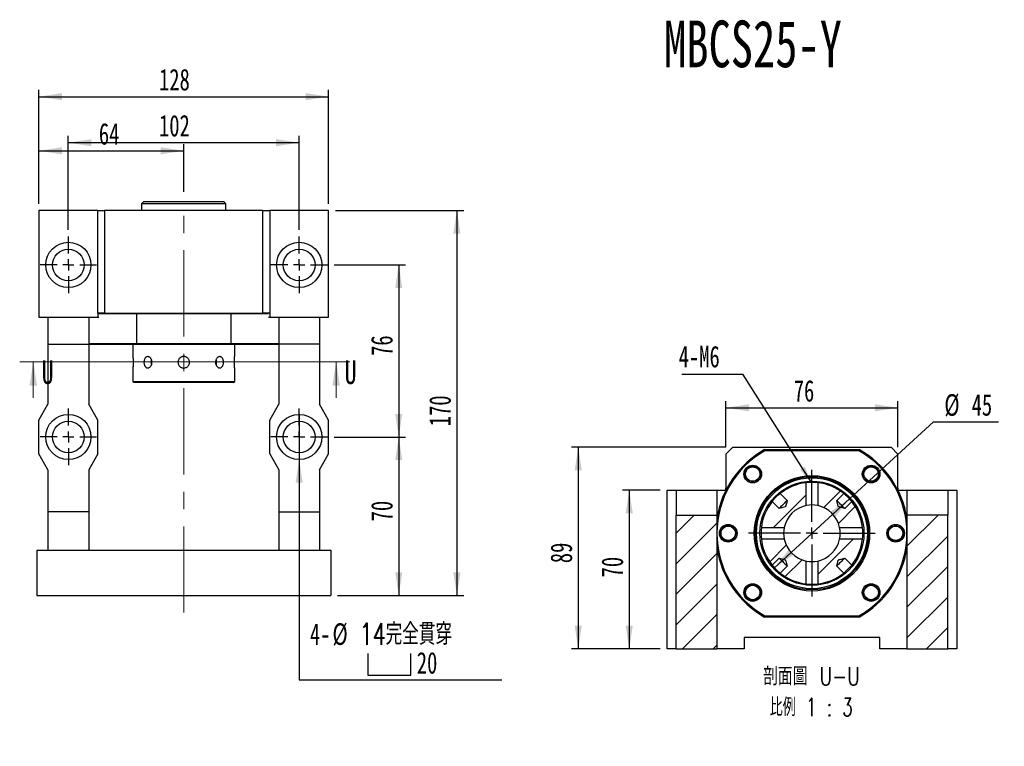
# Model space of a CAD drawing. Header units: millimetres. Extents: x 24 to 285, y 9 to 201.
# Tile 2 of 4: x 33 to 178, y 94 to 201. Entities that reach past the tile are written whole.
import ezdxf

# ---------------------------------------------------------------- set-up
doc = ezdxf.new("R2010")
doc.units = ezdxf.units.MM
doc.linetypes.add('CENTERX2', pattern=[20.32, 12.7, -2.54, 2.54, -2.54])
doc.layers.add('圖層0', color=7, linetype='Continuous')
doc.styles.add('SLDTEXTSTYLE0', font='TXT', dxfattribs={"width": 0.7})
doc.styles.add('SLDTEXTSTYLE1', font='TXT', dxfattribs={"width": 0.7, "bigfont": 'bigfont'})
doc.styles.add('SLDTEXTSTYLE3', font='TXT', dxfattribs={"width": 0.75})
doc.styles.add('SLDTEXTSTYLE4', font='TXT', dxfattribs={"width": 0.75, "bigfont": 'bigfont'})
doc.styles.add('SLDTEXTSTYLE5', font='TXT', dxfattribs={"width": 0.65625, "bigfont": 'bigfont'})
doc.dimstyles.new('SLDDIMSTYLE2', dxfattribs={"dimtxt": 0.18, "dimasz": 2.5, "dimexe": 0, "dimexo": 0.0625, "dimgap": 0, "dimtad": 0, "dimtih": 1, "dimtoh": 1, "dimdec": 0, "dimrnd": 1e-09, "dimzin": 0, "dimdsep": 46, "dimtxsty": 'Standard', "dimsah": 1, "dimcen": 0.09, "dimadec": 0, "dimazin": 0, "dimtfac": 2.5, "dimtdec": 0, "dimtofl": 0, "dimtmove": 0, "dimatfit": 3, "dimfxl": 0, "dimfrac": 2, "dimtolj": 1, "dimtzin": 0, "dimarcsym": 0})
doc.dimstyles.new('SLDDIMSTYLE3', dxfattribs={"dimtxt": 3.389974, "dimasz": 2.5, "dimexe": 0, "dimexo": 0.0625, "dimgap": 0.847493, "dimtad": 1, "dimlfac": 3, "dimrnd": 1e-09, "dimzin": 12, "dimdsep": 46, "dimtxsty": 'SLDTEXTSTYLE0', "dimsah": 1, "dimcen": 0.09, "dimadec": 0, "dimazin": 3, "dimtfac": 1, "dimtofl": 0, "dimtmove": 0, "dimatfit": 3, "dimfxl": 0, "dimfrac": 2, "dimtolj": 1, "dimtzin": 12, "dimarcsym": 0})
doc.dimstyles.new('SLDDIMSTYLE4', dxfattribs={"dimtxt": 3.389974, "dimasz": 2.5, "dimexe": 0, "dimexo": 0.0625, "dimgap": 0.847493, "dimtad": 0, "dimtih": 1, "dimtoh": 1, "dimlfac": 3, "dimrnd": 1e-09, "dimzin": 12, "dimdsep": 46, "dimtxsty": 'SLDTEXTSTYLE0', "dimblk1": 'NONE', "dimsah": 1, "dimcen": 0, "dimadec": 0, "dimazin": 3, "dimtfac": 1, "dimtmove": 0, "dimatfit": 3, "dimldrblk": 'NONE', "dimfxl": 0, "dimfrac": 2, "dimtolj": 1, "dimtzin": 12, "dimarcsym": 0})
doc.dimstyles.new('SLDDIMSTYLE5', dxfattribs={"dimtxt": 3.389974, "dimasz": 2.5, "dimexe": 0, "dimexo": 0.0625, "dimgap": 0.847493, "dimtad": 0, "dimtih": 1, "dimtoh": 1, "dimlfac": 3, "dimrnd": 1e-09, "dimzin": 12, "dimdsep": 46, "dimtxsty": 'SLDTEXTSTYLE0', "dimsah": 1, "dimcen": 0, "dimadec": 0, "dimazin": 3, "dimtfac": 1, "dimtmove": 0, "dimatfit": 3, "dimfxl": 0, "dimfrac": 2, "dimtolj": 1, "dimtzin": 12, "dimarcsym": 0})

# ---------------------------------------------------------------- blocks, each defined once
blk = doc.blocks.new('_D_1')
at = {"layer": '圖層0', "color": 7}
for p, q in [((79.54, 139.59), (90.04, 139.59)), ((89.04, 139.59), (89.04, 116.26)), ((80.04, 116.26), (90.04, 116.26))]:
    blk.add_line(p, q, dxfattribs=at)
for points in [[(89.04, 139.59), (88.52, 136.2), (89.56, 136.2)], [(89.04, 116.26), (89.56, 119.65), (88.52, 119.65)]]:
    blk.add_solid(points, dxfattribs=at)
at = {"layer": '圖層0', "color": 7, "insert": (84.95, 127.17), "char_height": 3.175, "attachment_point": 1, "rotation": 90, "style": 'SLDTEXTSTYLE0'}
blk.add_mtext('70', dxfattribs=at)
blk = doc.blocks.new('_D_2')
at = {"layer": '圖層0', "color": 7}
for p, q in [((79.71, 172.93), (98.61, 172.93)), ((97.61, 172.93), (97.61, 116.26)), ((80.04, 116.26), (98.61, 116.26))]:
    blk.add_line(p, q, dxfattribs=at)
for points in [[(97.61, 172.93), (97.09, 169.54), (98.13, 169.54)], [(97.61, 116.26), (98.13, 119.65), (97.09, 119.65)]]:
    blk.add_solid(points, dxfattribs=at)
at = {"layer": '圖層0', "color": 7, "insert": (93.52, 141.18), "char_height": 3.175, "attachment_point": 1, "rotation": 90, "style": 'SLDTEXTSTYLE0'}
blk.add_mtext('170', dxfattribs=at)
blk = doc.blocks.new('_D_3')
at = {"layer": '圖層0', "color": 7}
for p, q in [((36.04, 173.93), (36.04, 182.73)), ((36.04, 181.73), (57.37, 181.73)), ((57.37, 175.68), (57.37, 182.73))]:
    blk.add_line(p, q, dxfattribs=at)
for points in [[(36.04, 181.73), (39.43, 181.21), (39.43, 182.25)], [(57.37, 181.73), (53.98, 182.25), (53.98, 181.21)]]:
    blk.add_solid(points, dxfattribs=at)
at = {"layer": '圖層0', "color": 7, "insert": (44.87, 185.82), "char_height": 3.175, "attachment_point": 1, "style": 'SLDTEXTSTYLE0'}
blk.add_mtext('64', dxfattribs=at)
blk = doc.blocks.new('_D_4')
at = {"layer": '圖層0', "color": 7}
for p, q in [((36.04, 173.93), (36.04, 190.7)), ((78.71, 173.93), (78.71, 190.7)), ((36.04, 189.7), (78.71, 189.7))]:
    blk.add_line(p, q, dxfattribs=at)
for points in [[(36.04, 189.7), (39.43, 189.18), (39.43, 190.22)], [(78.71, 189.7), (75.32, 190.22), (75.32, 189.18)]]:
    blk.add_solid(points, dxfattribs=at)
at = {"layer": '圖層0', "color": 7, "insert": (53.73, 193.8), "char_height": 3.175, "attachment_point": 1, "style": 'SLDTEXTSTYLE0'}
blk.add_mtext('128', dxfattribs=at)
blk = doc.blocks.new('SW_SYMBOL_HOLE_SPOT')
at = {"layer": '圖層0', "color": 0}
for p, q in [((0, 875), (0, 75)), ((1600, 75), (1600, 875)), ((0, 75), (1600, 75))]:
    blk.add_line(p, q, dxfattribs=at)
blk = doc.blocks.new('_D_5')
at = {"layer": '圖層0'}
for p, q in [((74.37, 142.93), (74.37, 136.26)), ((74.37, 136.26), (74.37, 103.83)), ((74.37, 103.83), (104.21, 103.83))]:
    blk.add_line(p, q, dxfattribs=at)
blk.add_solid([(74.37, 136.26), (73.85, 132.87), (74.9, 132.87)], dxfattribs=at)
at = {"layer": '圖層0', "xscale": 0.003964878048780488, "yscale": 0.003964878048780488, "zscale": 0.003964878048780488}
blk.add_blockref('SW_SYMBOL_HOLE_SPOT', (84.5, 104.23), dxfattribs=at)
at = {"layer": '圖層0', "char_height": 3.175, "attachment_point": 1}
for s, insert, style in [('4-', (75.96, 112.16), 'SLDTEXTSTYLE0'), ('%%c', (79.28, 112.16), 'SLDTEXTSTYLE0'), ('14\\M+18AAE\\M+19153\\M+18AD1\\M+190FA', (83.3, 112.16), 'SLDTEXTSTYLE1'), ('20', (91.7, 107.93), 'SLDTEXTSTYLE0')]:
    blk.add_mtext(s, dxfattribs=dict(at, insert=insert, style=style))
blk = doc.blocks.new('_NONE')
blk = doc.blocks.new('_D_6')
at = {"layer": '圖層0', "color": 7}
for p, q in [((40.37, 170.09), (40.37, 183.93)), ((40.37, 182.93), (74.37, 182.93)), ((74.37, 170.09), (74.37, 183.93))]:
    blk.add_line(p, q, dxfattribs=at)
for points in [[(40.37, 182.93), (43.76, 182.4), (43.76, 183.45)], [(74.37, 182.93), (70.98, 183.45), (70.98, 182.4)]]:
    blk.add_solid(points, dxfattribs=at)
at = {"layer": '圖層0', "color": 7, "insert": (53.73, 187.02), "char_height": 3.175, "attachment_point": 1, "style": 'SLDTEXTSTYLE0'}
blk.add_mtext('102', dxfattribs=at)
blk = doc.blocks.new('_D_7')
at = {"layer": '圖層0', "color": 7}
for p, q in [((79.54, 164.93), (90.04, 164.93)), ((89.04, 164.93), (89.04, 139.59)), ((79.54, 139.59), (90.04, 139.59))]:
    blk.add_line(p, q, dxfattribs=at)
for points in [[(89.04, 164.93), (88.52, 161.54), (89.56, 161.54)], [(89.04, 139.59), (89.56, 142.98), (88.52, 142.98)]]:
    blk.add_solid(points, dxfattribs=at)
at = {"layer": '圖層0', "color": 7, "insert": (84.95, 151.53), "char_height": 3.175, "attachment_point": 1, "rotation": 90, "style": 'SLDTEXTSTYLE0'}
blk.add_mtext('76', dxfattribs=at)
blk = doc.blocks.new('SW_CENTERMARKSYMBOL_2')
at = {"layer": '圖層0', "color": 0}
for p, q in [((0, 1.67), (0, 4.17)), ((-1.67, 0), (-4.17, 0)), ((0, 0), (-0.83, 0)), ((0, 0), (0, 0.83)), ((0, 0), (0, -0.83)), ((0, 0), (0.83, 0)), ((1.67, 0), (4.17, 0)), ((0, -1.67), (0, -4.17))]:
    blk.add_line(p, q, dxfattribs=at)
blk = doc.blocks.new('SW_CENTERMARKSYMBOL_3')
at = {"layer": '圖層0', "color": 0}
for p, q in [((0, 1.67), (0, 4.17)), ((-1.67, 0), (-4.17, 0)), ((0, 0), (-0.83, 0)), ((0, 0), (0, 0.83)), ((0, 0), (0, -0.83)), ((0, 0), (0.83, 0)), ((1.67, 0), (4.17, 0)), ((0, -1.67), (0, -4.17))]:
    blk.add_line(p, q, dxfattribs=at)
blk = doc.blocks.new('SW_CENTERMARKSYMBOL_4')
at = {"layer": '圖層0', "color": 0}
for p, q in [((0, 1.67), (0, 4.17)), ((-1.67, 0), (-4.17, 0)), ((0, 0), (-0.83, 0)), ((0, 0), (0, 0.83)), ((0, 0), (0, -0.83)), ((0, 0), (0.83, 0)), ((1.67, 0), (4.17, 0)), ((0, -1.67), (0, -4.17))]:
    blk.add_line(p, q, dxfattribs=at)
blk = doc.blocks.new('SW_CENTERMARKSYMBOL_5')
at = {"layer": '圖層0', "color": 0}
for p, q in [((0, 1.67), (0, 4.17)), ((-1.67, 0), (-4.17, 0)), ((0, 0), (-0.83, 0)), ((0, 0), (0, 0.83)), ((0, 0), (0, -0.83)), ((0, 0), (0.83, 0)), ((1.67, 0), (4.17, 0)), ((0, -1.67), (0, -4.17))]:
    blk.add_line(p, q, dxfattribs=at)
blk = doc.blocks.new('_D_8')
at = {"layer": '圖層0', "color": 7}
for p, q in [((127.57, 131.74), (121.99, 131.74)), ((122.99, 131.74), (122.99, 108.41)), ((127.57, 108.41), (121.99, 108.41))]:
    blk.add_line(p, q, dxfattribs=at)
for points in [[(122.99, 131.74), (122.47, 128.35), (123.51, 128.35)], [(122.99, 108.41), (123.51, 111.8), (122.47, 111.8)]]:
    blk.add_solid(points, dxfattribs=at)
at = {"layer": '圖層0', "color": 7, "insert": (118.9, 118.92), "char_height": 3.175, "attachment_point": 1, "rotation": 90, "style": 'SLDTEXTSTYLE0'}
blk.add_mtext('70', dxfattribs=at)
blk = doc.blocks.new('_D_9')
at = {"layer": '圖層0', "color": 7}
for p, q in [((137.24, 138.08), (114.48, 138.08)), ((115.48, 138.08), (115.48, 108.41)), ((127.57, 108.41), (114.48, 108.41))]:
    blk.add_line(p, q, dxfattribs=at)
for points in [[(115.48, 138.08), (114.96, 134.69), (116.01, 134.69)], [(115.48, 108.41), (116.01, 111.8), (114.96, 111.8)]]:
    blk.add_solid(points, dxfattribs=at)
at = {"layer": '圖層0', "color": 7, "insert": (111.39, 121.01), "char_height": 3.175, "attachment_point": 1, "rotation": 90, "style": 'SLDTEXTSTYLE0'}
blk.add_mtext('89', dxfattribs=at)
blk = doc.blocks.new('_D_10')
at = {"layer": '圖層0', "color": 7}
for p, q in [((137.24, 138.08), (137.24, 144.89)), ((137.24, 143.89), (162.57, 143.89)), ((162.57, 138.08), (162.57, 144.89))]:
    blk.add_line(p, q, dxfattribs=at)
for points in [[(137.24, 143.89), (140.63, 143.37), (140.63, 144.41)], [(162.57, 143.89), (159.18, 144.41), (159.18, 143.37)]]:
    blk.add_solid(points, dxfattribs=at)
at = {"layer": '圖層0', "color": 7, "insert": (147.23, 147.98), "char_height": 3.175, "attachment_point": 1, "style": 'SLDTEXTSTYLE0'}
blk.add_mtext('76', dxfattribs=at)
blk = doc.blocks.new('_D_11')
at = {"layer": '圖層0', "color": 7}
for p, q in [((155.44, 130.48), (167.82, 141.81)), ((167.82, 141.81), (177.41, 141.81)), ((144.37, 120.35), (155.44, 130.48))]:
    blk.add_line(p, q, dxfattribs=at)
for points in [[(155.44, 130.48), (152.58, 128.57), (153.29, 127.8)], [(144.37, 120.35), (147.22, 122.25), (146.52, 123.02)]]:
    blk.add_solid(points, dxfattribs=at)
at = {"layer": '圖層0', "color": 7, "char_height": 3.175, "attachment_point": 1, "style": 'SLDTEXTSTYLE0'}
for s, insert in [('%%c', (169.41, 145.9)), ('45', (173.43, 145.9))]:
    blk.add_mtext(s, dxfattribs=dict(at, insert=insert))
blk = doc.blocks.new('SW_NOTE_1')
at = {"layer": '圖層0', "color": 0, "char_height": 2.6458, "attachment_point": 2}
for s, insert, style in [('\\M+19655\\M+196CA\\M+19AA4 U-U', (8.6, 3.41), 'SLDTEXTSTYLE4'), ('\\M+194E4\\M+197E1 1 : 3', (8.56, -1.12), 'SLDTEXTSTYLE5')]:
    blk.add_mtext(s, dxfattribs=dict(at, insert=insert, style=style))
blk = doc.blocks.new('SW_NOTE_2')
at = {"layer": '圖層0', "color": 0}
blk.add_line((-8.96, 0), (0, 0), dxfattribs=at)
at = {"layer": '圖層0', "color": 0, "insert": (-9.43, 4.18), "char_height": 3.175, "attachment_point": 1, "style": 'SLDTEXTSTYLE0'}
blk.add_mtext('4-M6', dxfattribs=at)
blk = doc.blocks.new('SW_CENTERMARKSYMBOL_6')
at = {"layer": '圖層0', "color": 0}
for p, q in [((0, 1.67), (0, 9.33)), ((-1.67, 0), (-9.33, 0)), ((0, 0), (-0.83, 0)), ((0, 0), (0, 0.83)), ((0, 0), (0, -0.83)), ((0, 0), (0.83, 0)), ((1.67, 0), (9.33, 0)), ((0, -1.67), (0, -9.33))]:
    blk.add_line(p, q, dxfattribs=at)

msp = doc.modelspace()

# ---------------------------------------------------------------- hatches: boundary and pattern name
at = {"layer": '圖層0', "linetype": 'Continuous', "lineweight": 18}
h = msp.add_hatch(dxfattribs=at)
h.set_pattern_fill('ANSI31', color=256, style=0)
edge = h.paths.add_edge_path(flags=0)
edge.add_line((145.2213, 131.2698), (146.2493, 130.2418))
edge.add_spline(control_points=[(146.2493, 130.2418), (146.1749, 129.945), (146.1557, 129.6249), (146.0106, 129.3556), (146.0045, 129.3442), (145.9969, 129.3333), (145.9875, 129.3244), (145.9775, 129.315), (145.9656, 129.3076), (145.9532, 129.3016), (145.899, 129.2751), (145.839, 129.2621), (145.7807, 129.2464), (145.5499, 129.1841), (145.3176, 129.1276), (145.0857, 129.0695), (145.0818, 129.0685), (145.0779, 129.0675), (145.0741, 129.0665)], knot_values=[0.00208321, 0.00208321, 0.00208321, 0.00208321, 0.00483665, 0.00483665, 0.00483665, 0.00495089, 0.00495089, 0.00495089, 0.00507212, 0.00507212, 0.00507212, 0.00560628, 0.00560628, 0.00560628, 0.00771894, 0.00771894, 0.00771894, 0.00775441, 0.00775441, 0.00775441, 0.00775441], weights=[1, 1, 1, 1, 1, 1, 1, 1, 1, 1, 1, 1, 1, 1, 1, 1, 1, 1, 1], degree=3, periodic=0)
edge.add_line((145.0741, 129.0665), (144.0461, 130.0945))
edge.add_arc((149.9043, 125.4115), 7.5, 141.361751, 173.509774)
edge.add_line((142.4524, 126.2593), (145.8248, 126.2593))
edge.add_arc((149.9043, 125.4115), 4.1667, 101.739405, 168.260595, ccw=False)
edge.add_line((149.0566, 129.4911), (149.0566, 132.8635))
edge.add_arc((149.9043, 125.4115), 7.5, 96.490226, 128.638249)
h = msp.add_hatch(dxfattribs=at)
h.set_pattern_fill('ANSI31', color=256, style=0)
edge = h.paths.add_edge_path(flags=0)
edge.add_line((155.7626, 130.0945), (154.7346, 129.0665))
edge.add_spline(control_points=[(154.7346, 129.0665), (154.6774, 129.0809), (154.6203, 129.0952), (154.5631, 129.1096), (154.4388, 129.1408), (154.3145, 129.1721), (154.1904, 129.2039), (154.1259, 129.2204), (154.0614, 129.237), (153.9973, 129.2547), (153.9634, 129.2641), (153.9296, 129.2735), (153.8965, 129.2851), (153.8783, 129.2914), (153.86, 129.2983), (153.8434, 129.308), (153.832, 129.3147), (153.8213, 129.3231), (153.8128, 129.3333), (153.802, 129.3462), (153.7943, 129.3617), (153.7878, 129.3773), (153.7592, 129.4461), (153.7431, 129.5196), (153.7241, 129.5917), (153.6673, 129.8079), (153.6137, 130.025), (153.5593, 130.2418)], knot_values=[0.00167326, 0.00167326, 0.00167326, 0.00167326, 0.00220377, 0.00220377, 0.00220377, 0.00335711, 0.00335711, 0.00335711, 0.00395625, 0.00395625, 0.00395625, 0.00427198, 0.00427198, 0.00427198, 0.00444601, 0.00444601, 0.00444601, 0.00456572, 0.00456572, 0.00456572, 0.00471873, 0.00471873, 0.00471873, 0.00539325, 0.00539325, 0.00539325, 0.00741496, 0.00741496, 0.00741496, 0.00741496], weights=[1, 1, 1, 1, 1, 1, 1, 1, 1, 1, 1, 1, 1, 1, 1, 1, 1, 1, 1, 1, 1, 1, 1, 1, 1, 1, 1, 1], degree=3, periodic=0)
edge.add_line((153.5593, 130.2418), (154.5873, 131.2698))
edge.add_arc((149.9043, 125.4115), 7.5, 51.361751, 83.509774)
edge.add_line((150.7521, 132.8635), (150.7521, 129.4911))
edge.add_arc((149.9043, 125.4115), 4.1667, 11.739405, 78.260595, ccw=False)
edge.add_line((153.9838, 126.2593), (157.3563, 126.2593))
edge.add_arc((149.9043, 125.4115), 7.5, 6.490226, 38.638249)
h = msp.add_hatch(dxfattribs=at)
h.set_pattern_fill('ANSI31', color=256, style=0)
h.paths.add_polyline_path([(129.9043, 128.0782), (129.9043, 108.4115), (135.9043, 108.4115), (135.9043, 128.0782)], flags=0)
h = msp.add_hatch(dxfattribs=at)
h.set_pattern_fill('ANSI31', color=256, style=0)
h.paths.add_polyline_path([(169.9043, 128.0782), (163.9043, 128.0782), (163.9043, 108.4115), (169.9043, 108.4115)], flags=0)
h = msp.add_hatch(dxfattribs=at)
h.set_pattern_fill('ANSI31', color=256, style=0)
edge = h.paths.add_edge_path(flags=0)
edge.add_spline(control_points=[(145.0741, 121.7565), (145.2909, 121.7022), (145.508, 121.6485), (145.7242, 121.5917), (145.7963, 121.5728), (145.8698, 121.5567), (145.9386, 121.528), (145.9542, 121.5215), (145.9697, 121.5138), (145.9826, 121.503), (145.9927, 121.4946), (146.0012, 121.4839), (146.0078, 121.4725), (146.0176, 121.4558), (146.0245, 121.4376), (146.0308, 121.4194), (146.0423, 121.3862), (146.0518, 121.3524), (146.0611, 121.3186), (146.0789, 121.2544), (146.0954, 121.19), (146.112, 121.1255), (146.1438, 121.0014), (146.1751, 120.8771), (146.2063, 120.7528), (146.2207, 120.6956), (146.235, 120.6384), (146.2493, 120.5813)], knot_values=[0.009657, 0.009657, 0.009657, 0.009657, 0.01166907, 0.01166907, 0.01166907, 0.01234037, 0.01234037, 0.01234037, 0.01249265, 0.01249265, 0.01249265, 0.01261179, 0.01261179, 0.01261179, 0.01278499, 0.01278499, 0.01278499, 0.01309921, 0.01309921, 0.01309921, 0.0136955, 0.0136955, 0.0136955, 0.01484333, 0.01484333, 0.01484333, 0.01537131, 0.01537131, 0.01537131, 0.01537131], weights=[1, 1, 1, 1, 1, 1, 1, 1, 1, 1, 1, 1, 1, 1, 1, 1, 1, 1, 1, 1, 1, 1, 1, 1, 1, 1, 1, 1], degree=3, periodic=0)
edge.add_line((146.2493, 120.5813), (145.2213, 119.5533))
edge.add_arc((149.9043, 125.4115), 7.5, 231.361751, 263.509774)
edge.add_line((149.0566, 117.9596), (149.0566, 121.332))
edge.add_arc((149.9043, 125.4115), 4.1667, 191.739405, 258.260595, ccw=False)
edge.add_line((145.8248, 124.5638), (142.4524, 124.5638))
edge.add_arc((149.9043, 125.4115), 7.5, 186.490226, 218.638249)
edge.add_line((144.0461, 120.7285), (145.0741, 121.7565))
h = msp.add_hatch(dxfattribs=at)
h.set_pattern_fill('ANSI31', color=256, style=0)
edge = h.paths.add_edge_path(flags=0)
edge.add_arc((149.9043, 125.4115), 7.5, 276.490226, 308.638249)
edge.add_line((154.5873, 119.5533), (153.5593, 120.5813))
edge.add_spline(control_points=[(153.5593, 120.5813), (153.6137, 120.7981), (153.6673, 121.0152), (153.7241, 121.2314), (153.7431, 121.3035), (153.7592, 121.377), (153.7878, 121.4458), (153.7943, 121.4614), (153.802, 121.4769), (153.8128, 121.4898), (153.8213, 121.4999), (153.832, 121.5084), (153.8434, 121.515), (153.86, 121.5248), (153.8783, 121.5317), (153.8965, 121.538), (153.9296, 121.5495), (153.9634, 121.559), (153.9973, 121.5683), (154.0614, 121.5861), (154.1259, 121.6026), (154.1904, 121.6192), (154.3145, 121.651), (154.4388, 121.6823), (154.5631, 121.7135), (154.6203, 121.7279), (154.6774, 121.7422), (154.7346, 121.7565)], knot_values=[0.009657, 0.009657, 0.009657, 0.009657, 0.01166907, 0.01166907, 0.01166907, 0.01234037, 0.01234037, 0.01234037, 0.01249265, 0.01249265, 0.01249265, 0.01261179, 0.01261179, 0.01261179, 0.01278499, 0.01278499, 0.01278499, 0.01309921, 0.01309921, 0.01309921, 0.0136955, 0.0136955, 0.0136955, 0.01484333, 0.01484333, 0.01484333, 0.01537131, 0.01537131, 0.01537131, 0.01537131], weights=[1, 1, 1, 1, 1, 1, 1, 1, 1, 1, 1, 1, 1, 1, 1, 1, 1, 1, 1, 1, 1, 1, 1, 1, 1, 1, 1, 1], degree=3, periodic=0)
edge.add_line((154.7346, 121.7565), (155.7626, 120.7285))
edge.add_arc((149.9043, 125.4115), 7.5, 321.361751, 353.509774)
edge.add_line((157.3563, 124.5638), (153.9838, 124.5638))
edge.add_arc((149.9043, 125.4115), 4.1667, 281.739405, 348.260595, ccw=False)
edge.add_line((150.7521, 121.332), (150.7521, 117.9596))

# ---------------------------------------------------------------- linework, layer by layer
at = {"color": 7, "linetype": 'Continuous', "lineweight": 25}
for p, q in [((51.4909, 174.2592), (51.1576, 173.9258)), ((51.4909, 174.2592), (53.569, 174.2592)), ((53.569, 174.2592), (63.2576, 174.2592)), ((63.5909, 173.9258), (63.2576, 174.2592)), ((36.0409, 172.9258), (36.0409, 157.2592)), ((44.7076, 172.9258), (36.0409, 172.9258)), ((44.7076, 157.8258), (44.7076, 172.9258)), ((44.7076, 172.9258), (45.7076, 172.9258)), ((69.0409, 172.9258), (45.7076, 172.9258)), ((45.7076, 172.9258), (45.7076, 157.8258)), ((51.1576, 173.9258), (51.1576, 172.9258)), ((53.3535, 173.9258), (51.1576, 173.9258)), ((63.5909, 173.9258), (53.3535, 173.9258)), ((63.5909, 172.9258), (63.5909, 173.9258)), ((69.0409, 157.8258), (69.0409, 172.9258)), ((69.0409, 172.9258), (70.0409, 172.9258)), ((70.0409, 172.9258), (70.0409, 157.8258)), ((78.7076, 172.9258), (70.0409, 172.9258)), ((78.7076, 157.2592), (78.7076, 172.9258)), ((36.0409, 157.2592), (37.3743, 157.2592)), ((37.3743, 157.2592), (43.3743, 157.2592)), ((37.3743, 157.2592), (37.3743, 153.2592)), ((43.3743, 157.2592), (44.7021, 157.2592)), ((43.3743, 157.2592), (43.3743, 153.2592)), ((45.7076, 157.8258), (44.7076, 157.8258)), ((44.7076, 157.8258), (44.7076, 157.2592)), ((44.7076, 157.2592), (44.8743, 157.2592)), ((50.4041, 157.7092), (44.8743, 157.7092)), ((45.7076, 157.8258), (69.0409, 157.8258)), ((50.4349, 157.8258), (50.4041, 157.7092)), ((64.3444, 157.7092), (50.4041, 157.7092)), ((50.4041, 157.7092), (50.4041, 153.3758)), ((64.3444, 157.7092), (64.3136, 157.8258)), ((69.8743, 157.7092), (64.3444, 157.7092)), ((64.3444, 153.3758), (64.3444, 157.7092)), ((70.0409, 157.8258), (69.0409, 157.8258)), ((69.8743, 157.2592), (70.0409, 157.2592)), ((70.0409, 157.8258), (70.0409, 157.2592)), ((70.0464, 157.2592), (71.3743, 157.2592)), ((71.3743, 157.2592), (77.3743, 157.2592)), ((71.3743, 157.2592), (71.3743, 153.2592)), ((77.3743, 157.2592), (78.7076, 157.2592)), ((77.3743, 157.2592), (77.3743, 153.2592)), ((37.3743, 153.2592), (43.3743, 153.2592)), ((37.3743, 153.2592), (37.3743, 144.4258)), ((43.3743, 153.3758), (50.4041, 153.3758)), ((43.3743, 153.2592), (43.3743, 144.4258)), ((50.4481, 153.2092), (43.3743, 153.2092)), ((49.8743, 153.2092), (49.8743, 151.4425)), ((50.4041, 153.3758), (64.3444, 153.3758)), ((64.3005, 153.2092), (50.4481, 153.2092)), ((71.3743, 153.2092), (64.3005, 153.2092)), ((64.3444, 153.3758), (71.3743, 153.3758)), ((64.8743, 151.4408), (64.8743, 153.2092)), ((77.3743, 153.2592), (71.3743, 153.2592)), ((71.3743, 153.2592), (71.3743, 144.4258)), ((77.3743, 153.2592), (77.3743, 144.4258)), ((49.8743, 149.7437), (49.8743, 147.7592)), ((64.8743, 147.7592), (64.8743, 149.7425)), ((49.8743, 147.7592), (50.0409, 147.5925)), ((49.8743, 147.7592), (64.8743, 147.7592)), ((64.7076, 147.5925), (50.0409, 147.5925)), ((64.7076, 147.5925), (64.8743, 147.7592)), ((36.0409, 142.0925), (37.3743, 144.4258)), ((44.7076, 142.0925), (43.3743, 144.4258)), ((70.0409, 142.0925), (71.3743, 144.4258)), ((78.7076, 142.0925), (77.3743, 144.4258)), ((36.0409, 137.0925), (36.0409, 142.0925)), ((44.7076, 137.0925), (44.7076, 142.0925)), ((70.0409, 137.0925), (70.0409, 142.0925)), ((78.7076, 137.0925), (78.7076, 142.0925)), ((138.2377, 138.0782), (137.2377, 137.0782)), ((138.2377, 138.0782), (161.571, 138.0782)), ((162.571, 137.0782), (161.571, 138.0782)), ((37.3743, 134.7592), (36.0409, 137.0925)), ((44.7076, 137.0925), (43.3743, 134.7592)), ((70.0409, 137.0925), (71.3743, 134.7592)), ((77.3743, 134.7592), (78.7076, 137.0925)), ((137.2377, 137.0782), (137.2377, 132.0782)), ((142.9342, 137.7449), (156.8745, 137.7449)), ((156.8305, 137.5782), (142.9781, 137.5782)), ((162.571, 132.0782), (162.571, 137.0782)), ((140.2323, 134.7007), (140.3581, 134.8992)), ((159.1935, 135.0835), (159.3568, 134.98)), ((37.3743, 134.7592), (37.3743, 128.5925)), ((43.3743, 134.7592), (43.3743, 128.5925)), ((71.3743, 134.7592), (71.3743, 128.5925)), ((77.3743, 134.7592), (77.3743, 128.5925)), ((137.2377, 131.7558), (137.2377, 132.0782)), ((137.2377, 132.0782), (137.4043, 132.0782)), ((149.0566, 129.4911), (149.0566, 132.8635)), ((150.7521, 132.8635), (150.7521, 129.4911)), ((162.4043, 132.0782), (162.571, 132.0782)), ((162.571, 132.0782), (162.571, 131.7558)), ((128.571, 108.4115), (128.571, 131.7449)), ((128.571, 131.7449), (129.9043, 131.7449)), ((129.9043, 131.7449), (135.9043, 131.7449)), ((129.9043, 131.7449), (129.9043, 128.0782)), ((135.9043, 131.7449), (135.9043, 128.0782)), ((135.9043, 131.7449), (137.2322, 131.7449)), ((145.2213, 131.2698), (146.2493, 130.2418)), ((153.5593, 130.2418), (154.5873, 131.2698)), ((162.5765, 131.7449), (163.9043, 131.7449)), ((163.9043, 131.7449), (169.9043, 131.7449)), ((163.9043, 131.7449), (163.9043, 128.0782)), ((169.9043, 131.7449), (169.9043, 128.0782)), ((169.9043, 131.7449), (171.2377, 131.7449)), ((171.2377, 131.7449), (171.2377, 108.4115)), ((145.0741, 129.0665), (144.0461, 130.0945)), ((155.7626, 130.0945), (154.7346, 129.0665)), ((43.3743, 128.5925), (37.3743, 128.5925)), ((37.3743, 128.5925), (37.3743, 122.9258)), ((43.3743, 128.5925), (43.3743, 122.9258)), ((71.3743, 128.5925), (77.3743, 128.5925)), ((71.3743, 128.5925), (71.3743, 122.9258)), ((77.3743, 128.5925), (77.3743, 122.9258)), ((129.9043, 128.0782), (135.9043, 128.0782)), ((129.9043, 108.4115), (129.9043, 128.0782)), ((135.9043, 128.0782), (135.9043, 108.4115)), ((163.9043, 128.0782), (163.9043, 108.4115)), ((169.9043, 128.0782), (163.9043, 128.0782)), ((169.9043, 108.4115), (169.9043, 128.0782)), ((142.4524, 126.2593), (145.8248, 126.2593)), ((153.9838, 126.2593), (157.3563, 126.2593)), ((136.4968, 125.1408), (136.4458, 125.3682)), ((163.3119, 125.6822), (163.3501, 125.5117)), ((145.8248, 124.5638), (142.4524, 124.5638)), ((157.3563, 124.5638), (153.9838, 124.5638)), ((35.7076, 122.9258), (35.7076, 116.2592)), ((35.7076, 122.9258), (79.0409, 122.9258)), ((79.0409, 122.9258), (79.0409, 116.2592)), ((144.0461, 120.7285), (145.0741, 121.7565)), ((146.2493, 120.5813), (145.2213, 119.5533)), ((149.0566, 117.9596), (149.0566, 121.332)), ((150.7521, 121.332), (150.7521, 117.9596)), ((154.5873, 119.5533), (153.5593, 120.5813)), ((154.7346, 121.7565), (155.7626, 120.7285)), ((35.7076, 116.2592), (79.0409, 116.2592)), ((159.5763, 116.1224), (159.4911, 115.988)), ((140.6152, 115.7396), (140.4841, 115.8226)), ((142.9781, 113.2449), (156.8305, 113.2449)), ((156.8745, 113.0782), (142.9342, 113.0782)), ((159.9043, 110.0782), (139.9043, 110.0782)), ((139.9043, 110.0782), (139.9043, 108.4115)), ((159.9043, 108.4115), (159.9043, 110.0782)), ((129.9043, 108.4115), (128.571, 108.4115)), ((129.9043, 108.4115), (135.9043, 108.4115)), ((139.9043, 108.4115), (135.9043, 108.4115)), ((163.9043, 108.4115), (159.9043, 108.4115)), ((163.9043, 108.4115), (169.9043, 108.4115)), ((171.2377, 108.4115), (169.9043, 108.4115))]:
    msp.add_line(p, q, dxfattribs=at)
at = {"color": 7, "linetype": 'Continuous', "lineweight": 18}
for p, q in [((81.8247, 150.6543), (33.2065, 150.6543)), ((35.2065, 145.3343), (35.2065, 150.6543)), ((79.8247, 145.3343), (79.8247, 150.6543))]:
    msp.add_line(p, q, dxfattribs=at)
at = {"color": 7, "linetype": 'Continuous', "lineweight": 25, "flags": 128}
for points in [[(62.2062, 150.5925), (62.1843, 150.8173), (62.1401, 150.9759)], [(62.1393, 150.207), (62.1843, 150.3677), (62.2062, 150.5925)], [(146.2493, 130.2418), (146.2238, 130.2163), (146.1687, 130.1612), (146.0868, 130.0793), (145.9825, 129.9749), (145.8612, 129.8537), (145.7294, 129.7219), (145.594, 129.5865), (145.4622, 129.4547), (145.3409, 129.3334), (145.2366, 129.2291), (145.1547, 129.1472), (145.0995, 129.092), (145.0741, 129.0665)], [(146.2493, 130.2418), (146.1866, 129.94), (146.1205, 129.6391), (146.0106, 129.3556), (145.9875, 129.3244), (145.9532, 129.3016), (145.7807, 129.2464), (145.0857, 129.0695), (145.0741, 129.0665)], [(154.7346, 129.0665), (154.7091, 129.092), (154.654, 129.1472), (154.5721, 129.2291), (154.4677, 129.3334), (154.3465, 129.4547), (154.2147, 129.5865), (154.0793, 129.7219), (153.9475, 129.8537), (153.8262, 129.9749), (153.7219, 130.0793), (153.64, 130.1612), (153.5848, 130.2163), (153.5593, 130.2418)], [(154.7346, 129.0665), (154.5631, 129.1096), (154.1904, 129.2039), (153.9973, 129.2547), (153.8965, 129.2851), (153.8434, 129.308), (153.8128, 129.3333), (153.7878, 129.3773), (153.7241, 129.5917), (153.5593, 130.2418)], [(145.0741, 121.7565), (145.0995, 121.7311), (145.1547, 121.6759), (145.2366, 121.594), (145.3409, 121.4897), (145.4622, 121.3684), (145.594, 121.2366), (145.7294, 121.1012), (145.8612, 120.9694), (145.9825, 120.8481), (146.0868, 120.7438), (146.1687, 120.6619), (146.2238, 120.6067), (146.2493, 120.5813)], [(145.0741, 121.7565), (145.7242, 121.5917), (145.9386, 121.528), (145.9826, 121.503), (146.0078, 121.4725), (146.0308, 121.4194), (146.0611, 121.3186), (146.112, 121.1255), (146.2063, 120.7528), (146.2493, 120.5813)], [(153.5593, 120.5813), (153.5848, 120.6067), (153.64, 120.6619), (153.7219, 120.7438), (153.8262, 120.8481), (153.9475, 120.9694), (154.0793, 121.1012), (154.2147, 121.2366), (154.3465, 121.3684), (154.4677, 121.4897), (154.5721, 121.594), (154.654, 121.6759), (154.7091, 121.7311), (154.7346, 121.7565)], [(153.5593, 120.5813), (153.7241, 121.2314), (153.7878, 121.4458), (153.8128, 121.4898), (153.8434, 121.515), (153.8965, 121.538), (153.9973, 121.5683), (154.1904, 121.6192), (154.5631, 121.7135), (154.7346, 121.7565)]]:
    msp.add_lwpolyline(points, dxfattribs=at)
at = {"color": 7, "linetype": 'Continuous', "lineweight": 25}
for centre, radius in [((40.3743, 164.9258), 3.3333), ((74.3743, 164.9258), 3.3333), ((40.3743, 164.9258), 2.3333), ((74.3743, 164.9258), 2.3333), ((40.3743, 139.5925), 3.3333), ((74.3743, 139.5925), 3.3333), ((40.3743, 139.5925), 2.3333), ((74.3743, 139.5925), 2.3333), ((141.1833, 134.1325), 1.3), ((141.1833, 134.1325), 1.1333), ((141.1833, 134.1325), 1.0667), ((158.6253, 134.1325), 1.3), ((158.6253, 134.1325), 1.1333), ((158.6253, 134.1325), 1.0667), ((149.9043, 125.4115), 8.5), ((149.9043, 125.4115), 8.3333), ((149.9043, 125.4115), 8.1667), ((149.9043, 125.4115), 7.6667), ((137.571, 125.4115), 1.3), ((137.571, 125.4115), 1.1333), ((137.571, 125.4115), 1.0667), ((162.2377, 125.4115), 1.3), ((162.2377, 125.4115), 1.1333), ((162.2377, 125.4115), 1.0667), ((141.1833, 116.6906), 1.3), ((141.1833, 116.6906), 1.1333), ((141.1833, 116.6906), 1.0667), ((158.6253, 116.6906), 1.3), ((158.6253, 116.6906), 1.1333), ((158.6253, 116.6906), 1.0667)]:
    msp.add_circle(centre, radius, dxfattribs=at)
for centre, radius, start, end in [((53.6709, 150.5925), 1.1295, 160.360938, 199.901493), ((149.9043, 125.4115), 14.1667, 119.472932, 171.202589), ((149.9043, 125.4115), 14, 119.651845, 240.348155), ((149.9043, 125.4115), 14, 299.651845, 60.348155), ((149.9043, 125.4115), 14.1667, 8.797411, 60.527068), ((149.9043, 125.4115), 7.5, 96.490226, 128.638249), ((149.9043, 125.4115), 7.5, 83.509768, 96.490232), ((149.9043, 125.4115), 7.5, 51.361751, 83.509774), ((149.9043, 125.4116), 7.4999, 128.638173, 141.361827), ((149.9044, 125.4116), 7.4999, 38.638173, 51.361827), ((149.9043, 125.4115), 7.5, 141.361751, 173.509774), ((149.9043, 125.4115), 4.1667, 101.739405, 168.260595), ((149.9043, 125.4115), 4.1667, 78.260621, 101.739379), ((149.9043, 125.4115), 4.1667, 11.739405, 78.260595), ((149.9043, 125.4115), 7.5, 6.490226, 38.638249), ((149.9043, 125.4115), 7.5, 173.509747, 186.490253), ((149.9043, 125.4115), 4.1667, 168.26056, 191.73944), ((149.9043, 125.4115), 4.1667, 348.260621, 11.739379), ((149.9043, 125.4115), 7.5, 353.509768, 6.490232), ((149.9043, 125.4115), 7.5, 186.490226, 218.638249), ((149.9043, 125.4115), 4.1667, 191.739405, 258.260595), ((149.9043, 125.4115), 4.1667, 281.739405, 348.260595), ((149.9043, 125.4115), 7.5, 321.361751, 353.509774), ((149.9043, 125.4115), 14.1667, 188.797411, 240.527068), ((149.9043, 125.4115), 14.1667, 299.472932, 351.202589), ((149.9043, 125.4115), 7.4999, 218.638173, 231.361827), ((149.9043, 125.4115), 4.1667, 258.260621, 281.739379), ((149.9044, 125.4115), 7.4999, 308.638173, 321.361827), ((149.9043, 125.4115), 7.5, 231.361751, 263.509774), ((149.9043, 125.4115), 7.5, 276.490226, 308.638249), ((149.9043, 125.4115), 7.5, 263.509768, 276.490232)]:
    msp.add_arc(centre, radius, start, end, dxfattribs=at)
for points in [[(50.4481, 153.2092), (50.4334, 153.2647), (50.4187, 153.3203), (50.4041, 153.3758)], [(64.3444, 153.3758), (64.3298, 153.3203), (64.3152, 153.2647), (64.3005, 153.2092)], [(142.9781, 137.5782), (142.9634, 137.6338), (142.9488, 137.6893), (142.9342, 137.7449)], [(156.8745, 137.7449), (156.8599, 137.6893), (156.8452, 137.6338), (156.8305, 137.5782)], [(142.9781, 113.2449), (142.9634, 113.1893), (142.9488, 113.1338), (142.9342, 113.0782)], [(156.8745, 113.0782), (156.8599, 113.1338), (156.8452, 113.1893), (156.8305, 113.2449)]]:
    msp.add_open_spline(points, degree=3, dxfattribs=at)
for points, knots in [([(49.8743, 151.4425), (49.8744, 151.4413), (49.8746, 151.4392), (49.8765, 151.4229), (49.8789, 151.4006), (49.8826, 151.3654), (49.8871, 151.3213), (49.8922, 151.2668), (49.8976, 151.2044), (49.903, 151.1346), (49.9089, 151.0475), (49.9135, 150.9634), (49.9169, 150.8862), (49.9189, 150.8286), (49.9205, 150.7703), (49.922, 150.7001), (49.9228, 150.6047), (49.9223, 150.5093), (49.9206, 150.4152), (49.9179, 150.3232), (49.9141, 150.2349), (49.9096, 150.151), (49.9046, 150.072), (49.8992, 150.0002), (49.8937, 149.9355), (49.8885, 149.8782), (49.8838, 149.8311), (49.8799, 149.7932), (49.8767, 149.7643), (49.8749, 149.7484), (49.8742, 149.7418), (49.8743, 149.7433), (49.8744, 149.7437)], [0, 0, 0, 0, 0.03945723, 0.06618935, 0.10691743, 0.13327266, 0.17319589, 0.21381294, 0.24027316, 0.28035537, 0.3211362, 0.36085027, 0.3877576, 0.41505847, 0.4287757, 0.45518842, 0.49520432, 0.53592848, 0.56222199, 0.60205297, 0.64257859, 0.66893532, 0.7088593, 0.74947478, 0.77597822, 0.81612743, 0.85698016, 0.88348576, 0.9236424, 0.96451119, 0.99087177, 1, 1, 1, 1]), ([(52.693, 150.5925), (52.693, 150.5374), (52.6888, 150.4832), (52.6722, 150.3767), (52.6596, 150.3237), (52.6269, 150.2228), (52.607, 150.175), (52.5603, 150.0844), (52.5333, 150.0416), (52.4747, 149.9648), (52.4429, 149.9303), (52.3745, 149.8694), (52.3384, 149.8435), (52.2645, 149.8019), (52.2261, 149.7859), (52.1484, 149.7645), (52.1097, 149.7592), (52.0328, 149.7591), (51.9942, 149.7645), (51.9202, 149.7858), (51.8847, 149.8016), (51.8163, 149.8433), (51.7837, 149.8694), (51.7238, 149.9297), (51.6962, 149.9641), (51.6455, 150.0419), (51.6233, 150.0839), (51.5845, 150.1741), (51.5679, 150.2228), (51.5414, 150.3237), (51.5314, 150.3757), (51.518, 150.4825), (51.5145, 150.5378), (51.5145, 150.6466), (51.5178, 150.7007), (51.5312, 150.8083), (51.5413, 150.8609), (51.5676, 150.9612), (51.5841, 151.0097), (51.6231, 151.1008), (51.6453, 151.1427), (51.6953, 151.2196), (51.7234, 151.2548), (51.7834, 151.3154), (51.8154, 151.341), (51.8837, 151.3829), (51.9199, 151.399), (51.9936, 151.4203), (52.0315, 151.4258), (52.1093, 151.4259), (52.1481, 151.4205), (52.2251, 151.3994), (52.2638, 151.3834), (52.3382, 151.3417), (52.3738, 151.3161), (52.4419, 151.2557), (52.4743, 151.2206), (52.533, 151.1438), (52.5595, 151.1019), (52.6066, 151.0109), (52.6268, 150.9625), (52.6755, 150.8122), (52.693, 150.7027), (52.693, 150.5925)], [0, 0, 0, 0, 0.03125, 0.03125, 0.0625, 0.0625, 0.09375, 0.09375, 0.125, 0.125, 0.15625, 0.15625, 0.1875, 0.1875, 0.21875, 0.21875, 0.25, 0.25, 0.28125, 0.28125, 0.3125, 0.3125, 0.34375, 0.34375, 0.375, 0.375, 0.40625, 0.40625, 0.4375, 0.4375, 0.46875, 0.46875, 0.5, 0.5, 0.53125, 0.53125, 0.5625, 0.5625, 0.59375, 0.59375, 0.625, 0.625, 0.65625, 0.65625, 0.6875, 0.6875, 0.71875, 0.71875, 0.75, 0.75, 0.78125, 0.78125, 0.8125, 0.8125, 0.84375, 0.84375, 0.875, 0.875, 0.90625, 0.90625, 0.9375, 0.9375, 1, 1, 1, 1]), ([(57.3743, 149.7425), (57.3181, 149.7425), (57.2628, 149.748), (57.1541, 149.7696), (57.1001, 149.786), (56.9972, 149.8287), (56.9484, 149.8548), (56.856, 149.9165), (56.8123, 149.9523), (56.734, 150.0307), (56.6988, 150.0735), (56.6367, 150.1663), (56.6103, 150.2158), (56.5679, 150.318), (56.5515, 150.3716), (56.5297, 150.4814), (56.5243, 150.5365), (56.5242, 150.6475), (56.5298, 150.7039), (56.5515, 150.8129), (56.5675, 150.8659), (56.6101, 150.9689), (56.6367, 151.0186), (56.6982, 151.1107), (56.7333, 151.1536), (56.8126, 151.233), (56.8555, 151.2681), (56.9475, 151.3297), (56.9972, 151.3563), (57.1001, 151.399), (57.1531, 151.4151), (57.2621, 151.4369), (57.3184, 151.4425), (57.4294, 151.4425), (57.4846, 151.4371), (57.5944, 151.4154), (57.648, 151.3991), (57.7503, 151.3568), (57.7998, 151.3304), (57.8927, 151.2684), (57.9355, 151.2332), (58.0139, 151.155), (58.0499, 151.1113), (58.1116, 151.019), (58.1377, 150.9702), (58.1805, 150.8674), (58.1969, 150.8134), (58.2186, 150.7047), (58.2242, 150.6495), (58.2243, 150.5371), (58.2188, 150.4818), (58.1973, 150.3731), (58.181, 150.3191), (58.1384, 150.2161), (58.1123, 150.1673), (58.0507, 150.0749), (58.0149, 150.0311), (57.9366, 149.9527), (57.8939, 149.9175), (57.8011, 149.8553), (57.7517, 149.8289), (57.5983, 149.7651), (57.4867, 149.7425), (57.3743, 149.7425)], [0, 0, 0, 0, 0.03125, 0.03125, 0.0625, 0.0625, 0.09375, 0.09375, 0.125, 0.125, 0.15625, 0.15625, 0.1875, 0.1875, 0.21875, 0.21875, 0.25, 0.25, 0.28125, 0.28125, 0.3125, 0.3125, 0.34375, 0.34375, 0.375, 0.375, 0.40625, 0.40625, 0.4375, 0.4375, 0.46875, 0.46875, 0.5, 0.5, 0.53125, 0.53125, 0.5625, 0.5625, 0.59375, 0.59375, 0.625, 0.625, 0.65625, 0.65625, 0.6875, 0.6875, 0.71875, 0.71875, 0.75, 0.75, 0.78125, 0.78125, 0.8125, 0.8125, 0.84375, 0.84375, 0.875, 0.875, 0.90625, 0.90625, 0.9375, 0.9375, 1, 1, 1, 1]), ([(63.234, 150.5925), (63.234, 150.5374), (63.2306, 150.4832), (63.2172, 150.3767), (63.2071, 150.3237), (63.1806, 150.2228), (63.1643, 150.175), (63.1255, 150.0844), (63.1028, 150.0416), (63.0528, 149.9648), (63.0253, 149.9303), (62.9648, 149.8694), (62.9324, 149.8435), (62.8645, 149.8019), (62.8286, 149.7859), (62.7542, 149.7645), (62.7163, 149.7592), (62.6394, 149.7591), (62.5999, 149.7645), (62.5227, 149.7858), (62.4847, 149.8016), (62.4103, 149.8433), (62.374, 149.8694), (62.3063, 149.9297), (62.2744, 149.9641), (62.215, 150.0419), (62.1885, 150.0839), (62.1419, 150.1741), (62.1216, 150.2228), (62.0889, 150.3237), (62.0765, 150.3757), (62.0598, 150.4825), (62.0555, 150.5378), (62.0554, 150.6466), (62.0596, 150.7007), (62.0763, 150.8083), (62.0888, 150.8609), (62.1212, 150.9612), (62.1413, 151.0097), (62.1883, 151.1008), (62.2148, 151.1427), (62.2733, 151.2196), (62.3058, 151.2548), (62.3737, 151.3154), (62.4093, 151.341), (62.4837, 151.3829), (62.5224, 151.399), (62.5993, 151.4203), (62.6381, 151.4258), (62.716, 151.4259), (62.7539, 151.4205), (62.8276, 151.3994), (62.8638, 151.3834), (62.9322, 151.3417), (62.9642, 151.3161), (63.0243, 151.2557), (63.0525, 151.2206), (63.1026, 151.1438), (63.1248, 151.1019), (63.164, 151.0109), (63.1805, 150.9625), (63.2201, 150.8122), (63.234, 150.7027), (63.234, 150.5925)], [0, 0, 0, 0, 0.03125, 0.03125, 0.0625, 0.0625, 0.09375, 0.09375, 0.125, 0.125, 0.15625, 0.15625, 0.1875, 0.1875, 0.21875, 0.21875, 0.25, 0.25, 0.28125, 0.28125, 0.3125, 0.3125, 0.34375, 0.34375, 0.375, 0.375, 0.40625, 0.40625, 0.4375, 0.4375, 0.46875, 0.46875, 0.5, 0.5, 0.53125, 0.53125, 0.5625, 0.5625, 0.59375, 0.59375, 0.625, 0.625, 0.65625, 0.65625, 0.6875, 0.6875, 0.71875, 0.71875, 0.75, 0.75, 0.78125, 0.78125, 0.8125, 0.8125, 0.84375, 0.84375, 0.875, 0.875, 0.90625, 0.90625, 0.9375, 0.9375, 1, 1, 1, 1]), ([(64.8743, 149.7425), (64.8742, 149.743), (64.8741, 149.7442), (64.873, 149.7533), (64.8714, 149.7681), (64.8691, 149.7888), (64.8654, 149.8239), (64.8608, 149.8699), (64.8556, 149.926), (64.8503, 149.9884), (64.8448, 150.0597), (64.8397, 150.1383), (64.8362, 150.2004), (64.833, 150.2651), (64.8303, 150.333), (64.8282, 150.4026), (64.8263, 150.4965), (64.8257, 150.5923), (64.8264, 150.6875), (64.8281, 150.7815), (64.831, 150.8732), (64.8349, 150.9605), (64.8394, 151.0444), (64.8446, 151.1225), (64.85, 151.1928), (64.8554, 151.2575), (64.8607, 151.3134), (64.8652, 151.3586), (64.8692, 151.3965), (64.8721, 151.4237), (64.8737, 151.4375), (64.8744, 151.4436), (64.8741, 151.4414), (64.8741, 151.4408)], [0, 0, 0, 0, 0.02626283, 0.05270893, 0.07973241, 0.10695499, 0.13321762, 0.18662953, 0.21384094, 0.24020805, 0.29383296, 0.32115462, 0.34758841, 0.37420668, 0.4014086, 0.42881301, 0.45513136, 0.50867025, 0.53595594, 0.56215677, 0.61544586, 0.64259646, 0.66886094, 0.72227321, 0.74948317, 0.77589289, 0.8296083, 0.85697889, 0.88338966, 0.93711709, 0.96450005, 0.99076679, 1, 1, 1, 1]), ([(141.7515, 135.0835), (141.6265, 135.1582), (141.4874, 135.2077), (141.1999, 135.2497), (141.0519, 135.242), (140.7706, 135.1707), (140.6364, 135.1065), (140.4062, 134.935), (140.307, 134.8257), (140.2323, 134.7007)], [0, 0, 0, 0, 0.25, 0.25, 0.5, 0.5, 0.75, 0.75, 1, 1, 1, 1]), ([(142.2941, 134.3425), (142.2705, 134.4362), (142.2156, 134.6537), (142.013, 134.9123), (141.8291, 135.0327), (141.7515, 135.0835)], [0, 0, 0, 0, 0.30422466, 0.70654258, 1, 1, 1, 1]), ([(159.5763, 133.5644), (159.651, 133.6894), (159.7004, 133.8285), (159.7425, 134.116), (159.7348, 134.2639), (159.6635, 134.5453), (159.5993, 134.6794), (159.4278, 134.9096), (159.3185, 135.0088), (159.1935, 135.0835)], [0, 0, 0, 0, 0.25, 0.25, 0.5, 0.5, 0.75, 0.75, 1, 1, 1, 1]), ([(158.8927, 133.04), (158.9666, 133.0592), (159.164, 133.1106), (159.4049, 133.3034), (159.5255, 133.4869), (159.5763, 133.5644)], [0, 0, 0, 0, 0.2569777, 0.68661521, 1, 1, 1, 1]), ([(137.3003, 126.4858), (137.1591, 126.4502), (137.0257, 126.3868), (136.7928, 126.2132), (136.6935, 126.1032), (136.545, 125.8538), (136.4955, 125.7136), (136.4541, 125.4294), (136.4612, 125.282), (136.4968, 125.1408)], [0, 0, 0, 0, 0.25, 0.25, 0.5, 0.5, 0.75, 0.75, 1, 1, 1, 1]), ([(137.9088, 126.4839), (137.7973, 126.5082), (137.594, 126.5526), (137.3917, 126.5066), (137.3003, 126.4858)], [0, 0, 0, 0, 0.54825769, 1, 1, 1, 1]), ([(162.5084, 124.3373), (162.6496, 124.3729), (162.7829, 124.4363), (163.0159, 124.6099), (163.1151, 124.7199), (163.2637, 124.9693), (163.3131, 125.1095), (163.3546, 125.3936), (163.3475, 125.541), (163.3119, 125.6822)], [0, 0, 0, 0, 0.25, 0.25, 0.5, 0.5, 0.75, 0.75, 1, 1, 1, 1]), ([(161.9719, 124.3293), (162.0593, 124.311), (162.2386, 124.2735), (162.417, 124.3157), (162.5084, 124.3373)], [0, 0, 0, 0, 0.48770144, 1, 1, 1, 1]), ([(140.6815, 117.701), (140.579, 117.6355), (140.3972, 117.5195), (140.2824, 117.3379), (140.2323, 117.2587)], [0, 0, 0, 0, 0.563896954, 1, 1, 1, 1]), ([(140.2323, 117.2587), (140.1577, 117.1337), (140.1082, 116.9946), (140.0662, 116.7071), (140.0738, 116.5591), (140.1451, 116.2778), (140.2093, 116.1436), (140.3809, 115.9134), (140.4902, 115.8142), (140.6152, 115.7396)], [0, 0, 0, 0, 0.25, 0.25, 0.5, 0.5, 0.75, 0.75, 1, 1, 1, 1]), ([(157.5559, 116.3505), (157.5692, 116.3016), (157.6162, 116.1297), (157.797, 115.9113), (157.98, 115.7905), (158.0571, 115.7396)], [0, 0, 0, 0, 0.18712839, 0.65715485, 1, 1, 1, 1]), ([(158.0571, 115.7396), (158.1821, 115.6649), (158.3213, 115.6154), (158.6087, 115.5734), (158.7567, 115.581), (159.0381, 115.6523), (159.1722, 115.7165), (159.4024, 115.8881), (159.5016, 115.9974), (159.5763, 116.1224)], [0, 0, 0, 0, 0.25, 0.25, 0.5, 0.5, 0.75, 0.75, 1, 1, 1, 1])]:
    msp.add_open_spline(points, degree=3, knots=knots, dxfattribs=at)
at = {"color": 7, "linetype": 'Continuous', "lineweight": 18}
for points in [[(35.2065, 150.6543), (34.6465, 147.1543), (35.7665, 147.1543)], [(79.8247, 150.6543), (79.2647, 147.1543), (80.3847, 147.1543)]]:
    msp.add_solid(points, dxfattribs=at)
at = {"layer": '圖層0', "color": 7, "linetype": 'CENTERX2', "lineweight": 18}
msp.add_line((57.3743, 113.7367), (57.3743, 174.6819), dxfattribs=at)

# ---------------------------------------------------------------- block references
at = {"layer": '圖層0', "color": 7}
for name, p in [('SW_CENTERMARKSYMBOL_4', (40.3743, 164.9258)), ('SW_CENTERMARKSYMBOL_5', (74.3743, 164.9258)), ('SW_NOTE_2', (139.7079, 148.8357)), ('SW_CENTERMARKSYMBOL_3', (40.3743, 139.5925)), ('SW_CENTERMARKSYMBOL_2', (74.3743, 139.5925)), ('SW_CENTERMARKSYMBOL_6', (149.9043, 125.4115))]:
    msp.add_blockref(name, p, dxfattribs=at)
at = {"layer": '圖層0'}
msp.add_blockref('SW_NOTE_1', (141.2319, 102.2688), dxfattribs=at)

# ---------------------------------------------------------------- texts
at = {"color": 7, "linetype": 'Continuous', "char_height": 3.5, "attachment_point": 1, "style": 'SLDTEXTSTYLE3'}
for insert in [(36.4281, 150.892), (81.0464, 150.892)]:
    msp.add_mtext('U', dxfattribs=dict(at, insert=insert))
at = {"layer": '圖層0', "color": 7, "insert": (128.1227, 200.913), "char_height": 6.87917, "attachment_point": 1, "style": 'SLDTEXTSTYLE0'}
msp.add_mtext('MBCS25-Y', dxfattribs=at)

# ---------------------------------------------------------------- dimensions: what is measured, and where the dimension line sits
at = {"layer": '圖層0', "color": 7}
for base, p1, p2, picture, middle in [((78.7076, 189.7029), (36.0409, 172.9258), (78.7076, 172.9258), '_D_4', (56.7127, 189.7029)), ((57.3743, 181.7301), (36.0409, 172.9258), (57.3743, 174.6819), '_D_3', (46.8575, 181.7301)), ((74.3743, 182.9258), (40.3743, 169.0925), (74.3743, 169.0925), '_D_6', (56.7127, 182.9258)), ((162.571, 143.8915), (137.2377, 137.0782), (162.571, 137.0782), '_D_10', (149.2206, 143.8915))]:
    dim = msp.add_linear_dim(base=base, p1=p1, p2=p2, dimstyle='SLDDIMSTYLE3', dxfattribs=at)
    dim.commit()
    dim.dimension.update_dxf_attribs({"geometry": picture, "text_midpoint": middle, "dimtype": 160})
for base, p1, p2, picture, middle in [((97.61, 116.2592), (78.7076, 172.9258), (79.0409, 116.2592), '_D_2', (97.61, 144.1587)), ((89.0409, 139.5925), (78.5409, 164.9258), (78.5409, 139.5925), '_D_7', (89.0409, 153.5201)), ((89.0409, 116.2592), (78.5409, 139.5925), (79.0409, 116.2592), '_D_1', (89.0409, 129.157)), ((115.4836, 108.4115), (138.2377, 138.0782), (128.571, 108.4115), '_D_9', (115.4836, 123.0003)), ((122.9882, 108.4115), (128.571, 131.7449), (128.571, 108.4115), '_D_8', (122.9882, 120.9044))]:
    dim = msp.add_linear_dim(base=base, p1=p1, p2=p2, angle=90, dimstyle='SLDDIMSTYLE3', dxfattribs=at)
    dim.commit()
    dim.dimension.update_dxf_attribs({"geometry": picture, "text_midpoint": middle, "dimtype": 160})
dim = msp.add_diameter_dim_2p(p1=(155.4371, 130.475), p2=(144.3716, 120.3481), dimstyle='SLDDIMSTYLE5', dxfattribs=at)
dim.commit()
dim.dimension.update_dxf_attribs({"geometry": '_D_11', "text_midpoint": (173.41, 144.3488), "dimtype": 163})
at = {"layer": '圖層0'}
dim = msp.add_diameter_dim_2p(p1=(74.3743, 142.9258), p2=(74.3743, 136.2592), text='4-%%c14完全貫穿\\P{\\fGDT;v}<>', dimstyle='SLDDIMSTYLE4', override={"dimpost": '<>'}, dxfattribs=at)
dim.commit()
dim.dimension.update_dxf_attribs({"geometry": '_D_5', "text_midpoint": (90.0846, 108.0677), "dimtype": 163})

# ---------------------------------------------------------------- leaders
at = {"layer": '圖層0', "color": 7}
msp.add_leader([(149.8323, 132.9112), (139.7079, 148.8357)], dimstyle='SLDDIMSTYLE2', dxfattribs=at)

doc.saveas('drawing.dxf')
